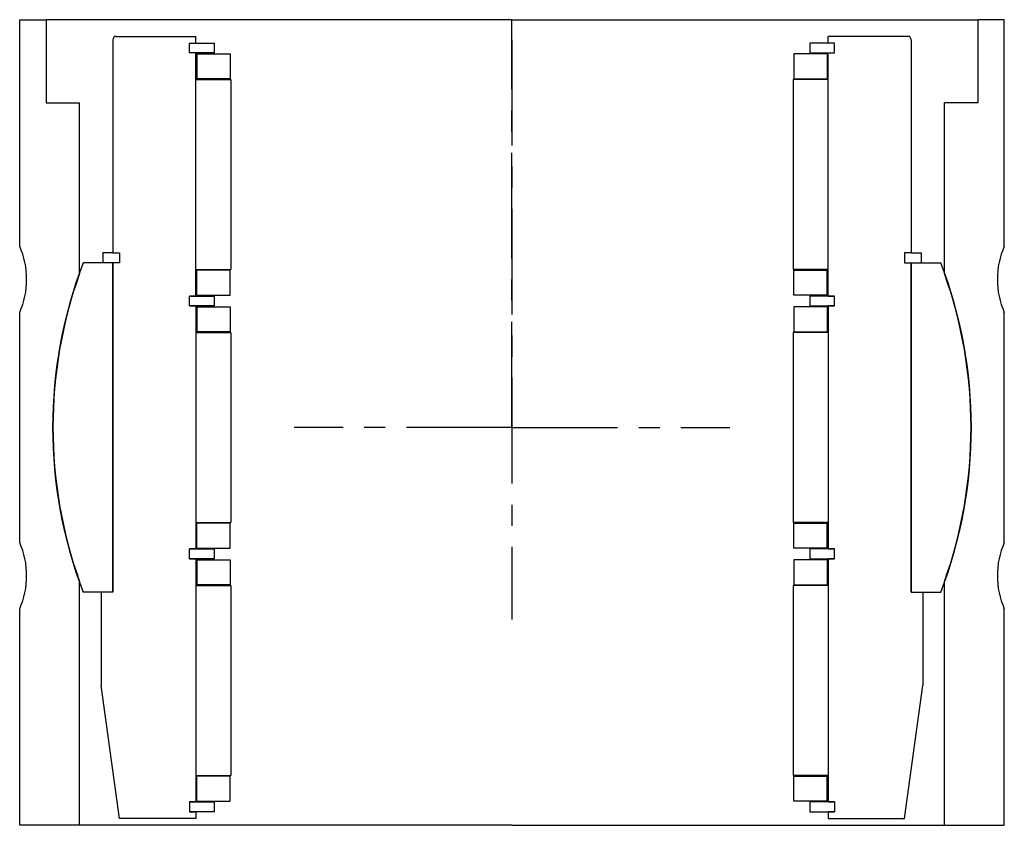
# Model space of a CAD drawing. Extents: x -148 to 148, y -120 to 122.
import ezdxf

# ---------------------------------------------------------------- set-up
doc = ezdxf.new("R2010")
doc.units = 0
doc.header["$MEASUREMENT"] = 0
doc.linetypes.add('CENTER', pattern=[50.8, 31.75, -6.35, 6.35, -6.35])
doc.layers.get('0').update_dxf_attribs({"linetype": 'CONTINUOUS'})
doc.layers.add('CENTER', color=10, linetype='CENTER')

# ---------------------------------------------------------------- blocks, each defined once
blk = doc.blocks.new('43194TR yderhus')
for p, q in [((-148, 54.5), (-148, 122.5)), ((-148, 122.5), (-140, 122.5)), ((-140, 122.5), (-140, 97.5)), ((0, 122.5), (-140, 122.5)), ((0, 122.5), (140, 122.5)), ((140, 122.5), (140, 97.5)), ((148, 122.5), (140, 122.5)), ((148, 54.5), (148, 122.5)), ((-140, 97.5), (-130, 97.5)), ((-130, 46.3), (-130, 97.5)), ((140, 97.5), (130, 97.5)), ((130, 46.3), (130, 97.5)), ((-148, -34.5), (-148, 34.5)), ((148, -34.5), (148, 34.5)), ((-130, -119.5), (-130, -46.3)), ((130, -119.5), (130, -46.3)), ((-148, -119.5), (-148, -54.5)), ((148, -119.5), (148, -54.5)), ((-130, -119.5), (-148, -119.5)), ((0, -119.5), (-130, -119.5)), ((0, -119.5), (130, -119.5)), ((130, -119.5), (148, -119.5))]:
    blk.add_line(p, q)
for centre, radius, start, end in [((-170.91, 44.5), 25, 336.4218, 23.5782), ((170.91, 44.5), 25, 156.4218, 203.5782), ((0, 0), 138, 160.3951, 199.6049), ((0, 0), 138, 340.3951, 19.6049), ((-170.91, -44.5), 25, 336.4218, 23.5782), ((170.91, -44.5), 25, 156.4218, 203.5782)]:
    blk.add_arc(centre, radius, start, end)
at = {"layer": 'CENTER'}
blk.add_line((0, 0), (0, 122.5), dxfattribs=at)
blk = doc.blocks.new('Inderhus 169TR')
for p, q in [((-120, 116.5), (-120, 52.5)), ((-119, 117.5), (-95, 117.5)), ((-97, 115.5), (-89.5, 115.5)), ((-97, 112.5), (-97, 115.5)), ((-95, 115.5), (-95, 117.5)), ((-89.5, 115.5), (-89.5, 112.5)), ((89.5, 115.5), (89.5, 112.5)), ((97, 115.5), (89.5, 115.5)), ((95, 115.5), (95, 117.5)), ((119, 117.5), (95, 117.5)), ((97, 112.5), (97, 115.5)), ((120, 116.5), (120, 52.5)), ((-89.5, 112.5), (-97, 112.5)), ((-95, 39.5), (-95, 112.5)), ((89.5, 112.5), (97, 112.5)), ((95, 39.5), (95, 112.5)), ((-94.75, 112.25), (-94.75, 104.75)), ((-94.75, 112.25), (-84.75, 112.25)), ((-84.75, 112.25), (-84.75, 104.75)), ((84.75, 112.25), (84.75, 104.75)), ((94.75, 112.25), (84.75, 112.25)), ((94.75, 112.25), (94.75, 104.75)), ((-95, 104.5), (-84.5, 104.5)), ((-84.75, 104.75), (-94.75, 104.75)), ((-84.5, 104.5), (-84.5, 47.5)), ((95, 104.5), (84.5, 104.5)), ((84.5, 104.5), (84.5, 47.5)), ((84.75, 104.75), (94.75, 104.75)), ((-120, 52.5), (-123, 52.5)), ((-123, 52.5), (-123, 49.5)), ((-120, 52.5), (-118, 52.5)), ((-118, 52.5), (-118, 49.5)), ((120, 52.5), (118, 52.5)), ((118, 52.5), (118, 49.5)), ((120, 52.5), (123, 52.5)), ((123, 52.5), (123, 49.5)), ((-120, 49.5), (-128.92, 49.5)), ((-120, 49.5), (-120, -49.5)), ((-120, 49.5), (-120, -49.5)), ((-118, 49.5), (-120, 49.5)), ((-120, 49.5), (-120, -49.5)), ((-120, -49.5), (-120, 49.5)), ((-95, 47.5), (-84.5, 47.5)), ((95, 47.5), (84.5, 47.5)), ((118, 49.5), (120, 49.5)), ((120, 49.5), (120, -49.5)), ((120, 49.5), (120, -49.5)), ((120, 49.5), (120, -49.5)), ((120, 49.5), (128.92, 49.5)), ((120, -49.5), (120, 49.5)), ((-84.75, 47.25), (-94.75, 47.25)), ((-94.75, 39.75), (-94.75, 47.25)), ((-84.75, 39.75), (-84.75, 47.25)), ((84.75, 47.25), (94.75, 47.25)), ((84.75, 39.75), (84.75, 47.25)), ((94.75, 39.75), (94.75, 47.25)), ((-97, 36.5), (-97, 39.5)), ((-95, 39.5), (-97, 39.5)), ((-95, 39.5), (-97, 39.5)), ((-97, 39.5), (-89.5, 39.5)), ((-94.75, 39.75), (-84.75, 39.75)), ((-89.5, 39.5), (-89.5, 36.5)), ((94.75, 39.75), (84.75, 39.75)), ((89.5, 39.5), (89.5, 36.5)), ((97, 39.5), (89.5, 39.5)), ((95, 39.5), (97, 39.5)), ((95, 39.5), (97, 39.5)), ((97, 36.5), (97, 39.5)), ((-97, 36.5), (-95, 36.5)), ((-97, 36.5), (-95, 36.5)), ((-89.5, 36.5), (-97, 36.5)), ((-95, 36.5), (-95, -36.5)), ((-94.75, 36.25), (-94.75, 28.75)), ((-94.75, 36.25), (-84.75, 36.25)), ((-84.75, 36.25), (-84.75, 28.75)), ((84.75, 36.25), (84.75, 28.75)), ((94.75, 36.25), (84.75, 36.25)), ((89.5, 36.5), (97, 36.5)), ((94.75, 36.25), (94.75, 28.75)), ((95, 36.5), (95, -36.5)), ((97, 36.5), (95, 36.5)), ((97, 36.5), (95, 36.5)), ((-95, 28.5), (-84.5, 28.5)), ((-95, 28.5), (-95, -28.5)), ((-84.75, 28.75), (-94.75, 28.75)), ((-84.5, 28.5), (-84.5, -28.5)), ((95, 28.5), (84.5, 28.5)), ((84.5, 28.5), (84.5, -28.5)), ((84.75, 28.75), (94.75, 28.75)), ((95, 28.5), (95, -28.5)), ((-95, -28.5), (-84.5, -28.5)), ((-84.75, -28.75), (-94.75, -28.75)), ((-94.75, -36.25), (-94.75, -28.75)), ((-84.75, -36.25), (-84.75, -28.75)), ((95, -28.5), (84.5, -28.5)), ((84.75, -28.75), (94.75, -28.75)), ((84.75, -36.25), (84.75, -28.75)), ((94.75, -36.25), (94.75, -28.75)), ((-97, -39.5), (-97, -36.5)), ((-95, -36.5), (-97, -36.5)), ((-95, -36.5), (-97, -36.5)), ((-97, -36.5), (-89.5, -36.5)), ((-94.75, -36.25), (-84.75, -36.25)), ((-89.5, -36.5), (-89.5, -39.5)), ((94.75, -36.25), (84.75, -36.25)), ((89.5, -36.5), (89.5, -39.5)), ((97, -36.5), (89.5, -36.5)), ((95, -36.5), (97, -36.5)), ((95, -36.5), (97, -36.5)), ((97, -39.5), (97, -36.5)), ((-95, -39.5), (-97, -39.5)), ((-97, -39.5), (-95, -39.5)), ((-89.5, -39.5), (-97, -39.5)), ((-95, -39.5), (-95, -112.5)), ((-94.75, -39.75), (-84.75, -39.75)), ((-94.75, -39.75), (-94.75, -47.25)), ((-84.75, -39.75), (-84.75, -47.25)), ((94.75, -39.75), (84.75, -39.75)), ((84.75, -39.75), (84.75, -47.25)), ((89.5, -39.5), (97, -39.5)), ((94.75, -39.75), (94.75, -47.25)), ((95, -39.5), (95, -112.5)), ((95, -39.5), (97, -39.5)), ((97, -39.5), (95, -39.5)), ((-84.75, -47.25), (-94.75, -47.25)), ((84.75, -47.25), (94.75, -47.25)), ((-120, -49.5), (-128.92, -49.5)), ((-120, -49.5), (-123.5, -49.5)), ((-120, -49.5), (-123.5, -49.5)), ((-123.5, -49.5), (-123.5, -77.5)), ((-95, -47.5), (-95, -104.5)), ((-95, -47.5), (-84.5, -47.5)), ((-84.5, -47.5), (-84.5, -104.5)), ((84.5, -47.5), (84.5, -104.5)), ((95, -47.5), (84.5, -47.5)), ((95, -47.5), (95, -104.5)), ((120, -49.5), (123.5, -49.5)), ((120, -49.5), (123.5, -49.5)), ((120, -49.5), (128.92, -49.5)), ((123.5, -49.5), (123.5, -77.5)), ((-118, -117.5), (-123.5, -77.5)), ((118, -117.5), (123.5, -77.5)), ((-95, -104.5), (-84.5, -104.5)), ((-94.75, -112.25), (-94.75, -104.75)), ((-84.75, -104.75), (-94.75, -104.75)), ((-84.75, -112.25), (-84.75, -104.75)), ((95, -104.5), (84.5, -104.5)), ((84.75, -112.25), (84.75, -104.75)), ((84.75, -104.75), (94.75, -104.75)), ((94.75, -112.25), (94.75, -104.75)), ((-94.75, -112.25), (-84.75, -112.25)), ((94.75, -112.25), (84.75, -112.25)), ((-97, -112.5), (-89.5, -112.5)), ((-95, -112.5), (-97, -112.5)), ((-97, -112.5), (-97, -115.5)), ((-95, -112.5), (-97, -112.5)), ((-89.5, -112.5), (-89.5, -115.5)), ((97, -112.5), (89.5, -112.5)), ((89.5, -112.5), (89.5, -115.5)), ((95, -112.5), (97, -112.5)), ((95, -112.5), (97, -112.5)), ((97, -112.5), (97, -115.5)), ((-95, -117.5), (-118, -117.5)), ((-89.5, -115.5), (-97, -115.5)), ((-97, -115.5), (-95, -115.5)), ((-97, -115.5), (-95, -115.5)), ((-95, -115.5), (-95, -117.5)), ((89.5, -115.5), (97, -115.5)), ((97, -115.5), (95, -115.5)), ((95, -115.5), (95, -117.5)), ((97, -115.5), (95, -115.5)), ((95, -117.5), (118, -117.5))]:
    blk.add_line(p, q)
for centre, radius, start, end in [((-119, 116.5), 1, 90, 180), ((119, 116.5), 1, 0, 90), ((0, 0), 138.1, 158.9958, 201.0042), ((0, 0), 138.1, 338.9958, 21.0042)]:
    blk.add_arc(centre, radius, start, end)
at = {"layer": 'CENTER'}
for p, q in [((0, 116.5), (0, -57.63)), ((0, 0), (-65.5, 0)), ((0, 0), (65.5, 0))]:
    blk.add_line(p, q, dxfattribs=at)

msp = doc.modelspace()

# ---------------------------------------------------------------- block references
for name in ['43194TR yderhus', 'Inderhus 169TR']:
    msp.add_blockref(name, (0, 0))

doc.saveas('drawing.dxf')
